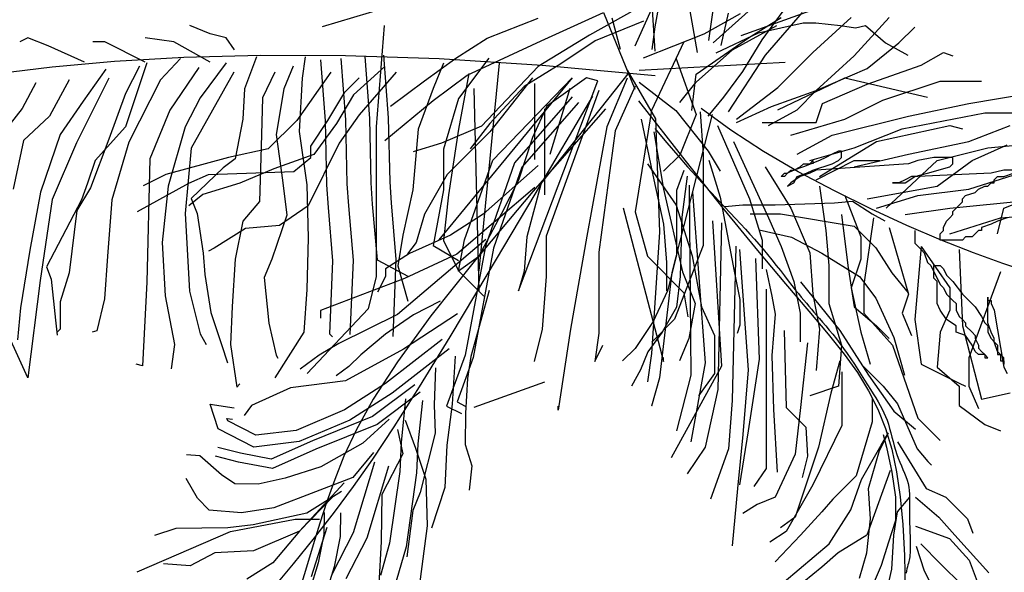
# Model space of a CAD drawing. Extents: x 19.14 to 21.15, y -12.74 to -11.
# Tile 3 of 8: x 19.6 to 20.47, y -12.35 to -11.86. Entities that reach past the tile are written whole.
import ezdxf

# ---------------------------------------------------------------- set-up
doc = ezdxf.new("R2010")
doc.units = 0
doc.header["$MEASUREMENT"] = 0
doc.layers.get('0').update_dxf_attribs({"linetype": 'CONTINUOUS'})
doc.layers.add('DIBUJO', color=5, linetype='CONTINUOUS')

# ---------------------------------------------------------------- blocks, each defined once
blk = doc.blocks.new('ARBPPAL2')
at = {"layer": 'DIBUJO'}
for p, q in [((0.16559, -0.09101), (0.24034, -0.0239)), ((0.15164, -0.09953), (0.14158, -0.04174)), ((-0.09724, -0.05179), (-0.1802, -0.07691)), ((0.11895, -0.04927), (0.11393, -0.07691)), ((0.20888, -0.08842), (0.23984, -0.04623)), ((0.11428, -0.09834), (0.11168, -0.05732)), ((0.16166, -0.08892), (0.16606, -0.05812)), ((-0.03439, -0.08696), (0.01086, -0.06937)), ((0.01337, -0.08948), (0.06868, -0.06435)), ((0.09633, -0.06184), (0.05611, -0.08445)), ((0.06868, -0.06435), (0.09633, -0.13219)), ((0.08376, -0.09701), (0.07622, -0.06937)), ((0.0967, -0.09378), (0.11103, -0.06155)), ((0.15759, -0.08304), (0.18983, -0.06513)), ((0.17266, -0.09332), (0.17926, -0.06472)), ((0.19027, -0.08452), (0.2519, -0.06252)), ((0.19699, -0.08662), (0.22565, -0.06871)), ((0.21197, -0.10204), (0.24465, -0.06435)), ((0.25391, -0.09967), (0.28768, -0.06873)), ((0.29049, -0.10248), (0.32145, -0.06873)), ((-0.2794, -0.08304), (-0.29731, -0.07588)), ((-0.12538, -0.07588), (-0.13254, -0.16538)), ((0.10387, -0.07189), (0.06113, -0.08948)), ((0.11393, -0.07691), (0.11141, -0.09701)), ((0.18266, -0.09736), (0.22206, -0.07588)), ((0.20568, -0.08232), (0.2453, -0.07352)), ((0.2453, -0.07352), (0.2563, -0.07352)), ((0.2563, -0.07352), (0.27831, -0.07572)), ((0.27831, -0.07572), (0.29152, -0.07792)), ((0.29152, -0.07792), (0.30032, -0.07572)), ((0.30032, -0.07572), (0.31793, -0.09112)), ((0.32989, -0.09123), (0.34396, -0.07717)), ((-0.44059, -0.08662), (-0.44775, -0.0902)), ((-0.42268, -0.09378), (-0.44059, -0.08662)), ((-0.31164, -0.0902), (-0.33671, -0.08662)), ((-0.26508, -0.08662), (-0.2794, -0.08304)), ((-0.25791, -0.09736), (-0.26508, -0.08662)), ((-0.06205, -0.10455), (-0.03439, -0.08696)), ((0.05611, -0.08445), (0.01086, -0.11209)), ((0.10386, -0.10452), (0.15759, -0.08304)), ((0.15043, -0.11884), (0.19699, -0.08662)), ((0.16826, -0.09992), (0.20568, -0.08232)), ((-0.39044, -0.1081), (-0.42268, -0.09378)), ((-0.37253, -0.0902), (-0.38328, -0.0902)), ((-0.33671, -0.1081), (-0.37253, -0.0902)), ((-0.2794, -0.1081), (-0.31164, -0.0902)), ((-0.05199, -0.11963), (0.01337, -0.08948)), ((0.06113, -0.08948), (0.03097, -0.10958)), ((0.13968, -0.0902), (0.11103, -0.15106)), ((0.192, -0.11654), (0.20888, -0.08842)), ((0.30175, -0.11373), (0.32989, -0.09123)), ((0.31793, -0.09112), (0.33774, -0.10212)), ((-0.30276, -0.10409), (-0.36401, -0.1077)), ((-0.23482, -0.10223), (-0.30276, -0.10409)), ((-0.23833, -0.10356), (-0.2491, -0.13182)), ((-0.15965, -0.10251), (-0.23482, -0.10223)), ((-0.19524, -0.10356), (-0.19793, -0.1224)), ((-0.07676, -0.10535), (-0.15965, -0.10251)), ((-0.14265, -0.10331), (-0.13853, -0.15814)), ((-0.12605, -0.10207), (-0.1219, -0.15732)), ((0.13252, -0.10452), (0.15043, -0.15464)), ((0.15043, -0.126), (0.18266, -0.09736)), ((0.17929, -0.15229), (0.21197, -0.10204)), ((0.22295, -0.13061), (0.25391, -0.09967)), ((0.25672, -0.13342), (0.29049, -0.10248)), ((0.34959, -0.11092), (0.36928, -0.09967)), ((0.36928, -0.09967), (0.37773, -0.10248)), ((-0.41907, -0.11263), (-0.46846, -0.11848)), ((-0.36401, -0.1077), (-0.41907, -0.11263)), ((-0.33527, -0.10894), (-0.35412, -0.16546)), ((-0.342, -0.11163), (-0.35412, -0.13586)), ((-0.30565, -0.1049), (-0.32315, -0.12375)), ((-0.28949, -0.11298), (-0.31508, -0.15066)), ((-0.26526, -0.10894), (-0.28815, -0.13989)), ((-0.20601, -0.11163), (-0.21409, -0.13182)), ((-0.18178, -0.10625), (-0.17774, -0.16008)), ((-0.16381, -0.1049), (-0.15974, -0.15919)), ((-0.1249, -0.11209), (-0.15255, -0.13722)), ((-0.0897, -0.12465), (-0.06205, -0.10455)), ((-0.07308, -0.10914), (-0.08204, -0.13153)), ((0.01438, -0.11115), (-0.07676, -0.10535)), ((-0.03275, -0.10466), (-0.05964, -0.14049)), ((-0.02379, -0.10914), (-0.04171, -0.29275)), ((0.01086, -0.11209), (-0.03942, -0.16486)), ((0.03097, -0.10958), (-0.00171, -0.12968)), ((0.11428, -0.12032), (0.01438, -0.11115)), ((0.10028, -0.11526), (0.22923, -0.1081)), ((0.30175, -0.12779), (0.34959, -0.11092)), ((-0.37163, -0.11432), (-0.39182, -0.14259)), ((-0.25852, -0.11702), (-0.29623, -0.18431)), ((-0.22217, -0.11702), (-0.23294, -0.13989)), ((-0.17266, -0.11711), (-0.20283, -0.15983)), ((-0.11484, -0.11711), (-0.14752, -0.1548)), ((-0.08216, -0.14224), (-0.05199, -0.11963)), ((-0.05067, -0.1181), (-0.05964, -0.16736)), ((0.0913, -0.11711), (0.01337, -0.21511)), ((0.08953, -0.11526), (0.11461, -0.15822)), ((0.14684, -0.15106), (0.15043, -0.11884)), ((0.17512, -0.13904), (0.192, -0.11654)), ((0.25672, -0.13342), (0.30175, -0.11373)), ((-0.43356, -0.12644), (-0.44568, -0.14932)), ((-0.40394, -0.12375), (-0.42145, -0.15604)), ((-0.36895, -0.12242), (-0.39761, -0.1797)), ((-0.32315, -0.12375), (-0.35143, -0.17892)), ((-0.19793, -0.1224), (-0.20063, -0.1695)), ((-0.16009, -0.1347), (-0.14752, -0.12214)), ((-0.11987, -0.14727), (-0.0897, -0.12465)), ((0.04102, -0.12214), (-0.07713, -0.26536)), ((0.00583, -0.12214), (-0.03188, -0.16988)), ((-0.00171, -0.12968), (-0.03188, -0.16234)), ((-0.02937, -0.19501), (0.04102, -0.12214)), ((-0.00674, -0.31059), (0.06365, -0.12465)), ((0.00757, -0.12705), (0.00757, -0.19423)), ((0.05359, -0.12214), (0.0184, -0.14727)), ((0.06365, -0.12465), (0.05359, -0.12214)), ((0.08953, -0.12242), (0.07162, -0.16538)), ((0.0967, -0.12958), (0.07879, -0.16896)), ((0.10028, -0.126), (0.13252, -0.15106)), ((0.1361, -0.1439), (0.15043, -0.126)), ((0.18637, -0.15873), (0.22295, -0.13061)), ((0.22295, -0.15029), (0.28205, -0.12217)), ((0.26235, -0.14467), (0.30175, -0.12779)), ((0.28205, -0.12217), (0.35521, -0.13904)), ((0.31582, -0.14186), (0.36647, -0.12498)), ((0.36647, -0.12498), (0.40305, -0.12498)), ((-0.35412, -0.13586), (-0.36893, -0.17623)), ((-0.2491, -0.13182), (-0.25045, -0.15874)), ((-0.21409, -0.13182), (-0.22082, -0.17219)), ((-0.17517, -0.15983), (-0.16009, -0.1347)), ((-0.15255, -0.13722), (-0.16763, -0.16234)), ((-0.08204, -0.13153), (-0.09548, -0.16736)), ((-0.04619, -0.13153), (-0.04171, -0.31066)), ((0.04093, -0.13898), (-0.01017, -0.19735)), ((0.05879, -0.13832), (0.00789, -0.22492)), ((0.06446, -0.13316), (0.0179, -0.26204)), ((0.03894, -0.13153), (0.02101, -0.18975)), ((0.16105, -0.15592), (0.17512, -0.13904)), ((0.21733, -0.14748), (0.25672, -0.13342)), ((0.23984, -0.15029), (0.25672, -0.13342)), ((0.3918, -0.14467), (0.44245, -0.13623)), ((-0.39182, -0.14259), (-0.41202, -0.17219)), ((-0.28815, -0.13989), (-0.30161, -0.16546)), ((-0.23294, -0.13989), (-0.23429, -0.18296)), ((-0.1249, -0.17742), (-0.08216, -0.14224)), ((-0.05964, -0.14049), (-0.07308, -0.18527)), ((0.04655, -0.1439), (-0.0036, -0.20118)), ((0.0184, -0.14727), (0.00583, -0.17491)), ((0.09962, -0.1423), (0.14043, -0.19505)), ((0.18637, -0.16155), (0.21733, -0.14748)), ((0.25672, -0.16155), (0.26235, -0.14467)), ((0.28205, -0.15873), (0.31582, -0.14186)), ((0.33833, -0.15592), (0.3918, -0.14467)), ((-0.44568, -0.14932), (-0.46723, -0.17623)), ((-0.42145, -0.15604), (-0.44434, -0.17758)), ((-0.31508, -0.15066), (-0.33258, -0.19373)), ((-0.14752, -0.1548), (-0.16512, -0.17993)), ((0.0703, -0.14962), (0.00609, -0.22253)), ((0.01653, -0.14944), (0.01653, -0.22557)), ((0.11103, -0.15106), (0.0967, -0.24056)), ((0.16475, -0.15464), (0.12894, -0.29426)), ((0.13252, -0.15106), (0.16117, -0.18686)), ((0.15043, -0.15464), (0.1361, -0.19044)), ((0.15415, -0.15229), (0.15666, -0.18998)), ((0.18128, -0.16843), (0.15513, -0.14916)), ((0.21451, -0.16436), (0.23984, -0.15029)), ((0.27079, -0.1728), (0.33833, -0.15592)), ((0.3327, -0.16717), (0.40587, -0.15311)), ((0.40587, -0.15311), (0.43963, -0.15311)), ((-0.44059, -0.38734), (-0.54446, -0.1618)), ((-0.35412, -0.16546), (-0.38105, -0.19507)), ((-0.30161, -0.16546), (-0.31642, -0.21795)), ((-0.25045, -0.15874), (-0.25718, -0.19373)), ((-0.20283, -0.15983), (-0.22797, -0.18496)), ((-0.19026, -0.18244), (-0.17517, -0.15983)), ((-0.16763, -0.16234), (-0.18774, -0.18998)), ((-0.17774, -0.16008), (-0.17639, -0.2166)), ((-0.15974, -0.15919), (-0.15839, -0.21579)), ((-0.13853, -0.15814), (-0.13718, -0.21483)), ((-0.13254, -0.16538), (-0.13254, -0.29784)), ((-0.1219, -0.15732), (-0.12055, -0.21408)), ((-0.03942, -0.16486), (-0.07462, -0.17993)), ((-0.03188, -0.16234), (-0.04948, -0.18496)), ((0.07162, -0.16538), (0.05371, -0.26204)), ((0.10195, -0.15873), (0.11321, -0.21217)), ((0.11461, -0.15822), (0.11819, -0.25846)), ((0.16949, -0.16436), (0.19763, -0.22905)), ((0.20888, -0.16155), (0.25672, -0.16155)), ((0.23421, -0.1728), (0.28205, -0.15873)), ((0.31019, -0.17842), (0.37491, -0.16436)), ((0.37491, -0.16436), (0.38617, -0.16717)), ((0.3918, -0.17842), (0.42838, -0.16436)), ((-0.41202, -0.17219), (-0.42953, -0.22333)), ((-0.22082, -0.17219), (-0.21544, -0.21257)), ((-0.20063, -0.1695), (-0.19389, -0.2166)), ((-0.09548, -0.16736), (-0.09996, -0.22109)), ((-0.03188, -0.16988), (-0.06959, -0.20757)), ((-0.05964, -0.16736), (-0.0686, -0.22557)), ((0.07879, -0.16896), (0.06446, -0.27636)), ((0.11321, -0.16998), (0.12165, -0.22061)), ((0.11413, -0.16689), (0.12476, -0.17953)), ((0.21015, -0.18715), (0.18128, -0.16843)), ((0.23984, -0.18967), (0.27079, -0.1728)), ((0.29049, -0.18405), (0.3327, -0.16717)), ((-0.44434, -0.17758), (-0.45376, -0.22064)), ((-0.39761, -0.1797), (-0.4191, -0.22982)), ((-0.36893, -0.17623), (-0.38509, -0.2193)), ((-0.35143, -0.17892), (-0.36624, -0.23006)), ((-0.16512, -0.17993), (-0.19277, -0.23521)), ((-0.19026, -0.19249), (-0.19026, -0.18244)), ((-0.07462, -0.17993), (-0.09976, -0.18747)), ((0.00583, -0.17491), (-0.00674, -0.2126)), ((0.12476, -0.17953), (0.13437, -0.19074)), ((0.18356, -0.17842), (0.21451, -0.24592)), ((0.25954, -0.20936), (0.31019, -0.17842)), ((0.33833, -0.18967), (0.3918, -0.17842)), ((0.39461, -0.1953), (0.42556, -0.18123)), ((0.40868, -0.18405), (0.43682, -0.18123)), ((-0.29623, -0.18431), (-0.30161, -0.24217)), ((-0.22797, -0.18496), (-0.26316, -0.19249)), ((-0.23429, -0.18296), (-0.23563, -0.23141)), ((-0.18774, -0.18998), (-0.22294, -0.20255)), ((-0.07308, -0.18527), (-0.07308, -0.22109)), ((0.1361, -0.19044), (0.12177, -0.20476)), ((0.13437, -0.19074), (0.14304, -0.20066)), ((0.15666, -0.18998), (0.15666, -0.27039)), ((0.16117, -0.18686), (0.17192, -0.20476)), ((0.24095, -0.20513), (0.21015, -0.18715)), ((0.25109, -0.1953), (0.29049, -0.18405)), ((0.27079, -0.18967), (0.26516, -0.19248)), ((0.27642, -0.18686), (0.27079, -0.18967)), ((0.27923, -0.18686), (0.27642, -0.18686)), ((0.27923, -0.19248), (0.27923, -0.18686)), ((0.29049, -0.20092), (0.33833, -0.18967)), ((0.36366, -0.1953), (0.40868, -0.18405)), ((-0.38105, -0.19507), (-0.38778, -0.21526)), ((-0.33258, -0.19373), (-0.33527, -0.30273)), ((-0.26316, -0.19249), (-0.31847, -0.20757)), ((-0.25718, -0.19373), (-0.26795, -0.2018)), ((-0.20534, -0.20506), (-0.19026, -0.19249)), ((-0.05451, -0.26536), (-0.02937, -0.19501)), ((0.01081, -0.19963), (-0.03782, -0.2428)), ((-0.01017, -0.19735), (-0.03591, -0.27086)), ((0.10758, -0.19811), (0.1329, -0.23467)), ((0.14043, -0.19505), (0.17531, -0.23878)), ((0.16169, -0.19501), (0.17175, -0.22767)), ((0.24265, -0.20092), (0.24547, -0.19811)), ((0.25954, -0.1953), (0.24547, -0.20092)), ((0.24547, -0.19811), (0.25109, -0.19811)), ((0.25109, -0.19811), (0.25391, -0.1953)), ((0.25391, -0.1953), (0.25391, -0.19811)), ((0.25391, -0.20373), (0.27079, -0.19811)), ((0.25672, -0.21217), (0.29049, -0.1953)), ((0.33833, -0.19811), (0.25672, -0.20373)), ((0.26516, -0.19248), (0.25954, -0.1953)), ((0.27079, -0.19811), (0.27642, -0.1953)), ((0.27642, -0.1953), (0.27923, -0.19248)), ((0.29049, -0.1953), (0.313, -0.1953)), ((0.31863, -0.23749), (0.36366, -0.1953)), ((0.34677, -0.1953), (0.33833, -0.19811)), ((0.36084, -0.19248), (0.34677, -0.1953)), ((0.37773, -0.19248), (0.36084, -0.19248)), ((0.36366, -0.2178), (0.39461, -0.1953)), ((0.37491, -0.20092), (0.37773, -0.19811)), ((0.37773, -0.19811), (0.37773, -0.19248)), ((-0.31847, -0.20757), (-0.33858, -0.21762)), ((-0.29836, -0.21511), (-0.28076, -0.20757)), ((-0.26795, -0.2018), (-0.29623, -0.22872)), ((-0.28076, -0.20757), (-0.20534, -0.20506)), ((-0.22294, -0.20255), (-0.25311, -0.21511)), ((-0.06959, -0.20757), (-0.0897, -0.24275)), ((-0.0036, -0.20118), (-0.02867, -0.27278)), ((0.13952, -0.20419), (0.13317, -0.22166)), ((0.1427, -0.20896), (0.13794, -0.24548)), ((0.14304, -0.20066), (0.15088, -0.20944)), ((0.2117, -0.20092), (0.23421, -0.23749)), ((0.22577, -0.20936), (0.22858, -0.20655)), ((0.2314, -0.20655), (0.22858, -0.20936)), ((0.22858, -0.20655), (0.2314, -0.20655)), ((0.2314, -0.20655), (0.23421, -0.20373)), ((0.23702, -0.20373), (0.2314, -0.20655)), ((0.23421, -0.20373), (0.23702, -0.20373)), ((0.24547, -0.20092), (0.23702, -0.20373)), ((0.23702, -0.20373), (0.24265, -0.20092)), ((0.23984, -0.20936), (0.24828, -0.20655)), ((0.27287, -0.22216), (0.24095, -0.20513)), ((0.25109, -0.20655), (0.24265, -0.20936)), ((0.24828, -0.20655), (0.25391, -0.20373)), ((0.25672, -0.20373), (0.25109, -0.20655)), ((0.34396, -0.20936), (0.35521, -0.20655)), ((0.41149, -0.20655), (0.34677, -0.20936)), ((0.35521, -0.20655), (0.37491, -0.20092)), ((0.3918, -0.22061), (0.44526, -0.20373)), ((0.42275, -0.20373), (0.41149, -0.20655)), ((0.44245, -0.20373), (0.42275, -0.20373)), ((0.42275, -0.20936), (0.43119, -0.20655)), ((-0.38778, -0.21526), (-0.39317, -0.23006)), ((-0.34361, -0.24023), (-0.29836, -0.21511)), ((-0.25311, -0.21511), (-0.28579, -0.22516)), ((-0.21544, -0.21257), (-0.2114, -0.24352)), ((-0.19389, -0.2166), (-0.19255, -0.26371)), ((-0.17639, -0.2166), (-0.17504, -0.23679)), ((-0.15839, -0.21579), (-0.15708, -0.23542)), ((-0.13718, -0.21483), (-0.13592, -0.23381)), ((-0.12055, -0.21408), (-0.11932, -0.23254)), ((-0.00674, -0.2126), (-0.02182, -0.24275)), ((0.01337, -0.21511), (0.0008, -0.26285)), ((0.11321, -0.21217), (0.12165, -0.25155)), ((0.14429, -0.2169), (0.14588, -0.38521)), ((0.15088, -0.20944), (0.15797, -0.21724)), ((0.15797, -0.21724), (0.16442, -0.22421)), ((0.22858, -0.20936), (0.22577, -0.20936)), ((0.23421, -0.21498), (0.2314, -0.2178)), ((0.2314, -0.2178), (0.23702, -0.21498)), ((0.24265, -0.20936), (0.23421, -0.21498)), ((0.23702, -0.21498), (0.23984, -0.20936)), ((0.32989, -0.21498), (0.32426, -0.21498)), ((0.32426, -0.21498), (0.33552, -0.21498)), ((0.33552, -0.21217), (0.32989, -0.21498)), ((0.34114, -0.20936), (0.33552, -0.21217)), ((0.33552, -0.21498), (0.34396, -0.20936)), ((0.34677, -0.20936), (0.34114, -0.20936)), ((0.40868, -0.2178), (0.41149, -0.21498)), ((0.41149, -0.21498), (0.41431, -0.21498)), ((0.41431, -0.21217), (0.41712, -0.20936)), ((0.41431, -0.21498), (0.41431, -0.21217)), ((0.41712, -0.20936), (0.42275, -0.20936)), ((-0.42953, -0.22333), (-0.43895, -0.27447)), ((-0.38509, -0.2193), (-0.39721, -0.23948)), ((-0.31642, -0.21795), (-0.32181, -0.26774)), ((-0.28579, -0.22516), (-0.29836, -0.23521)), ((-0.09996, -0.22109), (-0.10892, -0.2614)), ((-0.07308, -0.22109), (-0.08204, -0.27036)), ((-0.0686, -0.22557), (-0.07308, -0.26588)), ((0.00776, -0.21907), (-0.06128, -0.27796)), ((0.00609, -0.22253), (-0.04477, -0.28301)), ((0.00789, -0.22492), (-0.0336, -0.29502)), ((0.12165, -0.22061), (0.13853, -0.29374)), ((0.13317, -0.22166), (0.13317, -0.25024)), ((0.14747, -0.22325), (0.15859, -0.3741)), ((0.16442, -0.22421), (0.1703, -0.23049)), ((0.25954, -0.2178), (0.26516, -0.25717)), ((0.30513, -0.23805), (0.27287, -0.22216)), ((0.28205, -0.22624), (0.29612, -0.2628)), ((0.30175, -0.22905), (0.36366, -0.2178)), ((0.31019, -0.23749), (0.34677, -0.22624)), ((0.34677, -0.22624), (0.3918, -0.22061)), ((0.38617, -0.22905), (0.38898, -0.22624)), ((0.38898, -0.22624), (0.39742, -0.22342)), ((0.39742, -0.22342), (0.40024, -0.22061)), ((0.40024, -0.22061), (0.40587, -0.2178)), ((0.40587, -0.2178), (0.40868, -0.2178)), ((0.42275, -0.23749), (0.46496, -0.22061)), ((-0.4191, -0.22982), (-0.42984, -0.30142)), ((-0.39317, -0.23006), (-0.42414, -0.28928)), ((-0.36624, -0.23006), (-0.37028, -0.27986)), ((-0.29623, -0.22872), (-0.29084, -0.24217)), ((-0.23563, -0.23141), (-0.25045, -0.2489)), ((-0.13592, -0.23381), (-0.1317, -0.28303)), ((-0.11932, -0.23254), (-0.11502, -0.28266)), ((0.1329, -0.23467), (0.14697, -0.27968)), ((0.1703, -0.23049), (0.17572, -0.23623)), ((0.17175, -0.22767), (0.18432, -0.293)), ((0.17606, -0.23595), (0.19195, -0.23436)), ((0.19195, -0.23436), (0.22055, -0.23436)), ((0.19763, -0.22905), (0.20888, -0.26561)), ((0.22055, -0.23436), (0.27297, -0.23278)), ((0.27297, -0.23278), (0.28886, -0.23119)), ((0.28886, -0.23119), (0.30633, -0.2423)), ((0.37491, -0.23749), (0.45933, -0.22905)), ((0.37773, -0.2403), (0.38335, -0.23467)), ((0.38335, -0.23467), (0.38617, -0.23186)), ((0.38617, -0.23186), (0.38617, -0.22905)), ((-0.39721, -0.23948), (-0.40394, -0.29466)), ((-0.30161, -0.24217), (-0.29757, -0.31081)), ((-0.29084, -0.24217), (-0.28545, -0.27716)), ((-0.2114, -0.24352), (-0.22486, -0.28255)), ((-0.19277, -0.23521), (-0.21791, -0.2528)), ((-0.17504, -0.23679), (-0.171, -0.28389)), ((-0.15708, -0.23542), (-0.15296, -0.2835)), ((-0.0897, -0.24275), (-0.09724, -0.26787)), ((-0.03782, -0.2428), (-0.06662, -0.26119)), ((-0.02182, -0.24275), (-0.04194, -0.28044)), ((0.08595, -0.23698), (0.12177, -0.37302)), ((0.0967, -0.24056), (0.10744, -0.27994)), ((0.17531, -0.23878), (0.20485, -0.27475)), ((0.17572, -0.23623), (0.18075, -0.24157)), ((0.18075, -0.24157), (0.18547, -0.24659)), ((0.1983, -0.2423), (0.22531, -0.2423)), ((0.22531, -0.2423), (0.29045, -0.25342)), ((0.23421, -0.23749), (0.25109, -0.27686)), ((0.27923, -0.24311), (0.28486, -0.28811)), ((0.33692, -0.25262), (0.30513, -0.23805)), ((0.30633, -0.2423), (0.31746, -0.24865)), ((0.33552, -0.24311), (0.37491, -0.23749)), ((0.37491, -0.24592), (0.37773, -0.24311)), ((0.37773, -0.24311), (0.37773, -0.2403)), ((0.41712, -0.25999), (0.42275, -0.23749)), ((0.41994, -0.24592), (0.52406, -0.23749)), ((-0.25045, -0.2489), (-0.25718, -0.28255)), ((0.12165, -0.25155), (0.12446, -0.2853)), ((0.13317, -0.25024), (0.13317, -0.27882)), ((0.13794, -0.24548), (0.13635, -0.29788)), ((0.16494, -0.24865), (0.17289, -0.37727)), ((0.17289, -0.25024), (0.16971, -0.39791)), ((0.18547, -0.24659), (0.18991, -0.25136)), ((0.18991, -0.25136), (0.19413, -0.25594)), ((0.21451, -0.24592), (0.22577, -0.27124)), ((0.30738, -0.24592), (0.29893, -0.30499)), ((0.36928, -0.25436), (0.3721, -0.24874)), ((0.3721, -0.24874), (0.37491, -0.24592)), ((0.37491, -0.25999), (0.41994, -0.24592)), ((0.41149, -0.25155), (0.40305, -0.25436)), ((0.41712, -0.24874), (0.41149, -0.25155)), ((0.42556, -0.24592), (0.41712, -0.24874)), ((-0.24808, -0.25531), (-0.27573, -0.2729)), ((-0.21791, -0.2528), (-0.24808, -0.25531)), ((-0.06662, -0.26119), (-0.10304, -0.27739)), ((0.11819, -0.25846), (0.11103, -0.36586)), ((0.19413, -0.25594), (0.19819, -0.26041)), ((0.19819, -0.26041), (0.20212, -0.26483)), ((0.20625, -0.25659), (0.23484, -0.26294)), ((0.26516, -0.25717), (0.26798, -0.28811)), ((0.29045, -0.25342), (0.30951, -0.27247)), ((0.32145, -0.25436), (0.33833, -0.31343)), ((0.36745, -0.26567), (0.33692, -0.25262)), ((0.34396, -0.25717), (0.34396, -0.26842)), ((0.36647, -0.25999), (0.36928, -0.25717)), ((0.36647, -0.26561), (0.36647, -0.25999)), ((0.36928, -0.25717), (0.36928, -0.25436)), ((0.39742, -0.25999), (0.39461, -0.2628)), ((0.40024, -0.25717), (0.39742, -0.25999)), ((0.40305, -0.25717), (0.40024, -0.25717)), ((0.40305, -0.25436), (0.40305, -0.25717)), ((-0.32181, -0.26774), (-0.31912, -0.31485)), ((-0.19255, -0.26371), (-0.19389, -0.30946)), ((-0.03535, -0.26509), (-0.11354, -0.33151)), ((-0.10892, -0.2614), (-0.1134, -0.28827)), ((-0.09724, -0.26787), (-0.10478, -0.27792)), ((-0.07308, -0.26588), (-0.05964, -0.29275)), ((-0.05953, -0.293), (-0.05451, -0.26536)), ((0.0008, -0.26285), (-0.00171, -0.293)), ((0.0179, -0.26204), (0.0179, -0.29784)), ((0.05371, -0.26204), (0.03939, -0.34438)), ((0.20212, -0.26483), (0.20598, -0.26927)), ((0.20598, -0.26927), (0.20982, -0.27379)), ((0.20888, -0.26561), (0.20888, -0.29093)), ((0.23484, -0.26294), (0.26185, -0.27724)), ((0.29612, -0.2628), (0.29612, -0.28249)), ((0.34396, -0.26842), (0.34959, -0.27405)), ((0.38617, -0.26561), (0.36647, -0.26561)), ((0.39592, -0.27699), (0.36745, -0.26567)), ((0.38898, -0.2628), (0.38617, -0.26561)), ((0.39461, -0.2628), (0.38898, -0.2628)), ((-0.43895, -0.27447), (-0.44703, -0.32561)), ((-0.28545, -0.27716), (-0.28411, -0.29601)), ((-0.27573, -0.2729), (-0.28076, -0.27541)), ((-0.10304, -0.27739), (-0.12411, -0.29101)), ((-0.06128, -0.27796), (-0.10752, -0.29959)), ((-0.08204, -0.27036), (-0.05964, -0.28379)), ((-0.03591, -0.27086), (-0.05381, -0.36747)), ((-0.02867, -0.27278), (-0.04658, -0.36944)), ((0.06446, -0.27636), (0.06446, -0.34796)), ((0.15666, -0.27039), (0.13152, -0.33572)), ((0.1856, -0.27088), (0.18242, -0.40744)), ((0.18877, -0.27406), (0.19672, -0.38045)), ((0.20485, -0.27475), (0.22965, -0.30424)), ((0.20982, -0.27379), (0.21368, -0.27845)), ((0.21368, -0.27845), (0.21753, -0.2832)), ((0.22577, -0.27124), (0.23702, -0.30218)), ((0.25109, -0.27686), (0.25391, -0.31343)), ((0.26185, -0.27724), (0.29521, -0.29788)), ((0.30951, -0.27247), (0.32381, -0.2947)), ((0.34959, -0.27124), (0.34396, -0.33593)), ((0.34959, -0.27124), (0.37491, -0.3078)), ((0.34959, -0.27405), (0.3524, -0.27686)), ((0.3524, -0.27686), (0.35521, -0.2853)), ((0.38335, -0.27405), (0.38617, -0.34155)), ((0.42174, -0.28645), (0.39592, -0.27699)), ((-0.37028, -0.27986), (-0.37297, -0.31754)), ((-0.25718, -0.28255), (-0.25987, -0.32427)), ((-0.22486, -0.28255), (-0.23159, -0.2987)), ((-0.171, -0.28389), (-0.1737, -0.34849)), ((-0.15296, -0.2835), (-0.1557, -0.34924)), ((-0.1317, -0.28303), (-0.10389, -0.29784)), ((-0.11502, -0.28266), (-0.11786, -0.35082)), ((-0.04477, -0.28301), (-0.08406, -0.33272)), ((-0.04194, -0.28044), (-0.05953, -0.293)), ((0.10744, -0.27994), (0.13968, -0.31216)), ((0.12446, -0.2853), (0.12446, -0.31061)), ((0.13317, -0.27882), (0.12523, -0.31058)), ((0.14697, -0.27968), (0.15542, -0.32468)), ((0.20307, -0.282), (0.20625, -0.37092)), ((0.21753, -0.2832), (0.22133, -0.28795)), ((0.29612, -0.28249), (0.28768, -0.3078)), ((0.35521, -0.2853), (0.35803, -0.28811)), ((0.44517, -0.29404), (0.42174, -0.28645)), ((-0.42414, -0.28928), (-0.4201, -0.30004)), ((-0.40394, -0.29466), (-0.41202, -0.32023)), ((-0.28411, -0.29601), (-0.27872, -0.32965)), ((-0.12411, -0.29101), (-0.12421, -0.29797)), ((-0.1134, -0.28827), (-0.10444, -0.31962)), ((-0.0336, -0.29502), (-0.0672, -0.35106)), ((-0.05964, -0.29275), (-0.03723, -0.31514)), ((-0.00171, -0.293), (-0.00674, -0.31059)), ((0.12894, -0.29426), (0.11819, -0.38734)), ((0.13853, -0.29374), (0.14979, -0.32186)), ((0.18432, -0.293), (0.18934, -0.31813)), ((0.2126, -0.29153), (0.21737, -0.31534)), ((0.22133, -0.28795), (0.22505, -0.29266)), ((0.22505, -0.29266), (0.22865, -0.29724)), ((0.26798, -0.28811), (0.26798, -0.32186)), ((0.28486, -0.28811), (0.29049, -0.32468)), ((0.32381, -0.2947), (0.33811, -0.31217)), ((0.35803, -0.28811), (0.36084, -0.29374)), ((0.36084, -0.29936), (0.36084, -0.28811)), ((0.36084, -0.28811), (0.36647, -0.28811)), ((0.36084, -0.29374), (0.36366, -0.29936)), ((0.36647, -0.28811), (0.36928, -0.29093)), ((0.36928, -0.29093), (0.3721, -0.29655)), ((0.41994, -0.29374), (0.3918, -0.36968)), ((-0.42984, -0.30142), (-0.44059, -0.38734)), ((-0.4201, -0.30004), (-0.41606, -0.33638)), ((-0.33527, -0.30273), (-0.33931, -0.37675)), ((-0.23159, -0.2987), (-0.22756, -0.33907)), ((-0.10752, -0.29959), (-0.1817, -0.3278)), ((-0.13254, -0.29784), (-0.13971, -0.32648)), ((-0.12421, -0.29797), (-0.13136, -0.31179)), ((0.0179, -0.29784), (0.01431, -0.34438)), ((0.13635, -0.29788), (0.13317, -0.32487)), ((0.22865, -0.29724), (0.23208, -0.30163)), ((0.22965, -0.30424), (0.25029, -0.32852)), ((0.23208, -0.30163), (0.23531, -0.30575)), ((0.23702, -0.30218), (0.24265, -0.3303)), ((0.24279, -0.30264), (0.27774, -0.34551)), ((0.29521, -0.29788), (0.30951, -0.31693)), ((0.36366, -0.30218), (0.36084, -0.29936)), ((0.36366, -0.29936), (0.36647, -0.30499)), ((0.36366, -0.32186), (0.36366, -0.30218)), ((0.3721, -0.29655), (0.37773, -0.30218)), ((0.37773, -0.30218), (0.38617, -0.31343)), ((-0.29757, -0.31081), (-0.28815, -0.34849)), ((-0.19389, -0.30946), (-0.19659, -0.34714)), ((-0.0325, -0.31036), (-0.04863, -0.36858)), ((0.12523, -0.31058), (0.11252, -0.33757)), ((0.13968, -0.31216), (0.14326, -0.33364)), ((0.2126, -0.30899), (0.2126, -0.46778)), ((0.23531, -0.30575), (0.2383, -0.30954)), ((0.2383, -0.30954), (0.24102, -0.31295)), ((0.24102, -0.31295), (0.24353, -0.31603)), ((0.25391, -0.31343), (0.25954, -0.34437)), ((0.28768, -0.3078), (0.29612, -0.34718)), ((0.29893, -0.30499), (0.29893, -0.3303)), ((0.33833, -0.31343), (0.3327, -0.3303)), ((0.36647, -0.30499), (0.36928, -0.3078)), ((0.36928, -0.3078), (0.3721, -0.31343)), ((0.3721, -0.31343), (0.37773, -0.31905)), ((0.37491, -0.3078), (0.37491, -0.32749)), ((0.38617, -0.31343), (0.3918, -0.31905)), ((-0.41202, -0.32023), (-0.41202, -0.34445)), ((-0.37297, -0.31754), (-0.37971, -0.3458)), ((-0.31912, -0.31485), (-0.31104, -0.35791)), ((-0.07578, -0.31951), (-0.09962, -0.3317)), ((0.14979, -0.32186), (0.14416, -0.3528)), ((0.18934, -0.31813), (0.18934, -0.34074)), ((0.21737, -0.31534), (0.22055, -0.33122)), ((0.24353, -0.31603), (0.24587, -0.31887)), ((0.24587, -0.31887), (0.24811, -0.32154)), ((0.24811, -0.32154), (0.2503, -0.32411)), ((0.26798, -0.32186), (0.27923, -0.35843)), ((0.30951, -0.31693), (0.3254, -0.35187)), ((0.36647, -0.32749), (0.36366, -0.32186)), ((0.37773, -0.31905), (0.38054, -0.32186)), ((0.38054, -0.32186), (0.38054, -0.32749)), ((0.3918, -0.31905), (0.39742, -0.32468)), ((0.40868, -0.31624), (0.40868, -0.31905)), ((0.40868, -0.33874), (0.40868, -0.31624)), ((0.40868, -0.31905), (0.41149, -0.31905)), ((0.41149, -0.31905), (0.41149, -0.32186)), ((0.41149, -0.32186), (0.41431, -0.32749)), ((-0.44703, -0.32561), (-0.44972, -0.35387)), ((-0.27872, -0.32965), (-0.2693, -0.35791)), ((-0.25987, -0.32427), (-0.26122, -0.35791)), ((-0.13971, -0.32648), (-0.19344, -0.38376)), ((-0.1817, -0.3278), (-0.1818, -0.33475)), ((-0.06063, -0.33085), (-0.1084, -0.3622)), ((0.13317, -0.32487), (0.12046, -0.3471)), ((0.15542, -0.32468), (0.16667, -0.34999)), ((0.24265, -0.3303), (0.24265, -0.35562)), ((0.25029, -0.32852), (0.26738, -0.34886)), ((0.2503, -0.32411), (0.2525, -0.32667)), ((0.2525, -0.32667), (0.25477, -0.32928)), ((0.25477, -0.32928), (0.25717, -0.33204)), ((0.29049, -0.32468), (0.31019, -0.34155)), ((0.29893, -0.3303), (0.32426, -0.35843)), ((0.3327, -0.3303), (0.34114, -0.34999)), ((0.3721, -0.33593), (0.36647, -0.32749)), ((0.37491, -0.32749), (0.36647, -0.34718)), ((0.38054, -0.32749), (0.38335, -0.33311)), ((0.39742, -0.32468), (0.40305, -0.33311)), ((0.41431, -0.32749), (0.42275, -0.37812)), ((-0.41606, -0.33638), (-0.41471, -0.34984)), ((-0.22756, -0.33907), (-0.22082, -0.36733)), ((-0.11354, -0.33151), (-0.16541, -0.35724)), ((-0.09962, -0.3317), (-0.12422, -0.34876)), ((-0.08406, -0.33272), (-0.11356, -0.3733)), ((0.11252, -0.33757), (0.09663, -0.36139)), ((0.13152, -0.33572), (0.11141, -0.35582)), ((0.22055, -0.33122), (0.21737, -0.36774)), ((0.25717, -0.33204), (0.25975, -0.33501)), ((0.25975, -0.33501), (0.26248, -0.33818)), ((0.26248, -0.33818), (0.26536, -0.34157)), ((0.34396, -0.33593), (0.34959, -0.3753)), ((0.38054, -0.34155), (0.3721, -0.33593)), ((0.38335, -0.33311), (0.38617, -0.33593)), ((0.38617, -0.33593), (0.38898, -0.33874)), ((0.38898, -0.33874), (0.38898, -0.34155)), ((0.40305, -0.33311), (0.40587, -0.33874)), ((0.40587, -0.33874), (0.40868, -0.34155)), ((0.41149, -0.34718), (0.40868, -0.33874)), ((-0.41202, -0.34445), (-0.41471, -0.34714)), ((-0.37971, -0.3458), (-0.38375, -0.34714)), ((-0.19659, -0.34714), (-0.22209, -0.38734)), ((0.01431, -0.34438), (0.00715, -0.37302)), ((0.03939, -0.34438), (0.02864, -0.41599)), ((0.06446, -0.34796), (0.06088, -0.37302)), ((0.12046, -0.3471), (0.10775, -0.36457)), ((0.18934, -0.34074), (0.18683, -0.34828)), ((0.22849, -0.34551), (0.23008, -0.41379)), ((0.25954, -0.34437), (0.25672, -0.38093)), ((0.26536, -0.34157), (0.26835, -0.34516)), ((0.26835, -0.34516), (0.27143, -0.34895)), ((0.27774, -0.34551), (0.30316, -0.38521)), ((0.29612, -0.34718), (0.30456, -0.3753)), ((0.31019, -0.34155), (0.32145, -0.3528)), ((0.36647, -0.34718), (0.36366, -0.37812)), ((0.38054, -0.34718), (0.38054, -0.34155)), ((0.38898, -0.34999), (0.38054, -0.34718)), ((0.38617, -0.34155), (0.40305, -0.40624)), ((0.38898, -0.34155), (0.39461, -0.34718)), ((0.39461, -0.34718), (0.39742, -0.34999)), ((0.40868, -0.34155), (0.40868, -0.34718)), ((0.40868, -0.34718), (0.41149, -0.3528)), ((0.41431, -0.3528), (0.41149, -0.34718)), ((-0.28815, -0.34849), (-0.28276, -0.35791)), ((-0.1737, -0.34849), (-0.171, -0.35118)), ((-0.12422, -0.34876), (-0.14606, -0.36725)), ((-0.07417, -0.35362), (-0.12414, -0.3926)), ((-0.0672, -0.35106), (-0.09442, -0.39549)), ((0.14416, -0.3528), (0.13572, -0.37249)), ((0.16667, -0.34999), (0.16667, -0.38374)), ((0.24914, -0.35663), (0.24279, -0.41379)), ((0.26738, -0.34886), (0.2815, -0.36655)), ((0.27143, -0.34895), (0.27459, -0.35294)), ((0.27459, -0.35294), (0.27779, -0.35712)), ((0.3254, -0.35187), (0.33493, -0.38521)), ((0.39461, -0.35843), (0.38898, -0.34999)), ((0.39742, -0.34999), (0.39742, -0.3528)), ((0.39742, -0.3528), (0.40024, -0.35843)), ((0.41149, -0.3528), (0.41431, -0.35562)), ((0.41431, -0.35562), (0.41431, -0.3528)), ((0.41431, -0.35562), (0.41712, -0.35843)), ((0.41712, -0.36405), (0.41431, -0.35562)), ((-0.31104, -0.35791), (-0.31373, -0.37944)), ((-0.2693, -0.35791), (-0.26391, -0.37406)), ((-0.26122, -0.35791), (-0.25583, -0.39559)), ((-0.16541, -0.35724), (-0.18295, -0.36744)), ((-0.1084, -0.3622), (-0.1596, -0.39002)), ((-0.06789, -0.36168), (-0.11824, -0.40096)), ((0.06088, -0.37302), (0.06804, -0.3587)), ((0.09663, -0.36139), (0.08551, -0.37251)), ((0.10775, -0.36457), (0.1014, -0.38045)), ((0.27923, -0.35843), (0.27642, -0.39499)), ((0.27779, -0.35712), (0.28101, -0.3615)), ((0.28101, -0.3615), (0.28424, -0.36605)), ((0.32426, -0.35843), (0.34677, -0.42312)), ((0.39742, -0.36405), (0.39461, -0.35843)), ((0.40024, -0.36687), (0.39742, -0.36405)), ((0.40024, -0.35843), (0.40024, -0.36124)), ((0.40024, -0.36124), (0.40305, -0.36405)), ((0.40305, -0.36405), (0.40587, -0.36687)), ((0.41712, -0.35843), (0.41712, -0.36687)), ((0.41994, -0.36687), (0.41712, -0.36405)), ((-0.22082, -0.36733), (-0.21948, -0.37002)), ((-0.18295, -0.36744), (-0.19983, -0.37973)), ((-0.14606, -0.36725), (-0.15664, -0.37754)), ((-0.11356, -0.3733), (-0.13505, -0.40642)), ((-0.05381, -0.36747), (-0.0702, -0.41253)), ((-0.06255, -0.36839), (-0.06523, -0.4108)), ((-0.04658, -0.36944), (-0.06091, -0.40882)), ((-0.04863, -0.36858), (-0.05168, -0.38802)), ((0.11103, -0.36586), (0.10744, -0.39092)), ((0.12177, -0.37302), (0.12177, -0.36944)), ((0.15859, -0.3741), (0.14588, -0.44396)), ((0.20625, -0.37092), (0.19672, -0.43443)), ((0.21737, -0.36774), (0.21896, -0.41538)), ((0.27774, -0.37251), (0.26979, -0.40109)), ((0.2815, -0.36655), (0.29325, -0.38284)), ((0.28424, -0.36605), (0.28744, -0.37072)), ((0.28744, -0.37072), (0.2906, -0.37546)), ((0.3918, -0.36968), (0.3918, -0.39499)), ((0.40587, -0.36687), (0.40024, -0.36687)), ((0.40587, -0.36687), (0.40587, -0.36968)), ((0.40868, -0.36968), (0.40587, -0.36687)), ((0.40587, -0.36968), (0.40868, -0.36968)), ((0.41712, -0.36687), (0.41994, -0.36687)), ((0.41994, -0.36687), (0.41994, -0.37249)), ((0.42275, -0.36968), (0.41994, -0.36687)), ((0.41994, -0.37249), (0.42275, -0.37249)), ((0.42275, -0.3753), (0.42275, -0.36968)), ((0.42275, -0.37249), (0.42275, -0.3753)), ((-0.33931, -0.37675), (-0.3447, -0.37541)), ((-0.15664, -0.37754), (-0.16789, -0.38574)), ((-0.08009, -0.37859), (-0.08124, -0.41127)), ((0.1014, -0.38045), (0.09345, -0.39474)), ((0.17289, -0.37727), (0.1284, -0.45825)), ((0.19672, -0.38045), (0.19195, -0.43761)), ((0.27933, -0.38203), (0.27933, -0.42967)), ((0.2906, -0.37546), (0.29368, -0.3802)), ((0.29325, -0.38284), (0.30315, -0.39888)), ((0.29368, -0.3802), (0.29667, -0.38487)), ((0.29839, -0.37727), (0.31587, -0.39474)), ((0.34959, -0.3753), (0.38335, -0.39218)), ((0.36366, -0.37812), (0.38335, -0.39499)), ((0.42275, -0.37812), (0.42556, -0.38374)), ((-0.1596, -0.39002), (-0.20841, -0.39631)), ((-0.05168, -0.38802), (-0.05351, -0.41861)), ((0.01653, -0.39127), (-0.04619, -0.41366)), ((0.11819, -0.38734), (0.11103, -0.4124)), ((0.14588, -0.38521), (0.13317, -0.43443)), ((0.16667, -0.38374), (0.1526, -0.40343)), ((0.29667, -0.38487), (0.29955, -0.38942)), ((0.29955, -0.38942), (0.30228, -0.39379)), ((0.30316, -0.38521), (0.3254, -0.41697)), ((-0.25583, -0.39559), (-0.25314, -0.3929)), ((-0.20841, -0.39631), (-0.24274, -0.41185)), ((-0.12414, -0.3926), (-0.16066, -0.41575)), ((-0.0984, -0.39365), (-0.13568, -0.42166)), ((-0.09355, -0.4001), (-0.13167, -0.42875)), ((-0.09442, -0.39549), (-0.11677, -0.43078)), ((0.16971, -0.39791), (0.15859, -0.44873)), ((0.27642, -0.39499), (0.25109, -0.40343)), ((0.30228, -0.39379), (0.30486, -0.3979)), ((0.30315, -0.39888), (0.31142, -0.41525)), ((0.30486, -0.3979), (0.30725, -0.40173)), ((0.31587, -0.39474), (0.32858, -0.41062)), ((0.38335, -0.39218), (0.38898, -0.39499)), ((0.38335, -0.39499), (0.38335, -0.41187)), ((0.3918, -0.39499), (0.40024, -0.41468)), ((0.40305, -0.40624), (0.42838, -0.40062)), ((-0.11824, -0.40096), (-0.15589, -0.42483)), ((-0.13505, -0.40642), (-0.15029, -0.43372)), ((-0.10645, -0.4061), (-0.11052, -0.44478)), ((-0.09163, -0.40765), (-0.09565, -0.44587)), ((-0.06091, -0.40882), (-0.05374, -0.4124)), ((0.18242, -0.40744), (0.17924, -0.45031)), ((0.26979, -0.40109), (0.25867, -0.44873)), ((0.30633, -0.40585), (0.30633, -0.4265)), ((0.30725, -0.40173), (0.30946, -0.40531)), ((0.30946, -0.40531), (0.3115, -0.4087)), ((0.3115, -0.4087), (0.31338, -0.41197)), ((-0.27227, -0.43261), (-0.27923, -0.41072)), ((-0.27923, -0.41072), (-0.25803, -0.41404)), ((-0.24274, -0.41185), (-0.24913, -0.4208)), ((-0.16066, -0.41575), (-0.20337, -0.43395)), ((-0.08124, -0.41127), (-0.0802, -0.43634)), ((-0.0702, -0.41253), (-0.05708, -0.41908)), ((-0.06523, -0.4108), (-0.06991, -0.44691)), ((0.02864, -0.41599), (0.02864, -0.4124)), ((0.11103, -0.4124), (0.11103, -0.4124)), ((0.21896, -0.41538), (0.22213, -0.47096)), ((0.23008, -0.41379), (0.24755, -0.43126)), ((0.24279, -0.41379), (0.23802, -0.45508)), ((0.31142, -0.41525), (0.3182, -0.43237)), ((0.31338, -0.41197), (0.31511, -0.41518)), ((0.31511, -0.41518), (0.31668, -0.41838)), ((0.3254, -0.41697), (0.34446, -0.43285)), ((0.32858, -0.41062), (0.34605, -0.45031)), ((0.38335, -0.41187), (0.40587, -0.42874)), ((-0.26381, -0.42547), (-0.26448, -0.42338)), ((-0.26448, -0.42338), (-0.25962, -0.42414)), ((-0.23893, -0.43834), (-0.26381, -0.42547)), ((-0.15589, -0.42483), (-0.20069, -0.44392)), ((-0.13568, -0.42166), (-0.18888, -0.4432)), ((-0.1211, -0.42395), (-0.14437, -0.4452)), ((-0.10675, -0.42507), (-0.09766, -0.44973)), ((-0.05351, -0.41861), (-0.05389, -0.44644)), ((0.30633, -0.4265), (0.29204, -0.47413)), ((0.31668, -0.41838), (0.31812, -0.42165)), ((0.31812, -0.42165), (0.31943, -0.42504)), ((0.31943, -0.42504), (0.32061, -0.4286)), ((0.34677, -0.42312), (0.36647, -0.44281)), ((-0.24082, -0.44887), (-0.27227, -0.43261)), ((-0.20337, -0.43395), (-0.23893, -0.43834)), ((-0.13167, -0.42875), (-0.18573, -0.45063)), ((-0.15029, -0.43372), (-0.16107, -0.45685)), ((-0.11677, -0.43078), (-0.13575, -0.45938)), ((-0.11357, -0.4331), (-0.109, -0.45473)), ((0.19672, -0.43443), (0.18877, -0.48207)), ((0.24755, -0.43126), (0.24914, -0.45666)), ((0.27933, -0.42967), (0.25391, -0.48207)), ((0.3182, -0.43237), (0.32364, -0.45069)), ((0.32061, -0.4286), (0.3217, -0.43231)), ((0.3217, -0.43231), (0.32273, -0.43611)), ((0.40587, -0.42874), (0.41994, -0.43437)), ((-0.20069, -0.44392), (-0.24082, -0.44887)), ((-0.18888, -0.4432), (-0.22531, -0.4594)), ((-0.0802, -0.43634), (-0.09347, -0.48903)), ((0.19195, -0.43761), (0.18718, -0.48525)), ((0.31269, -0.4519), (0.32063, -0.43602)), ((0.31428, -0.44714), (0.32063, -0.43602)), ((0.31587, -0.43761), (0.31904, -0.44873)), ((0.32273, -0.43611), (0.32373, -0.43998)), ((0.32373, -0.43998), (0.32473, -0.44386)), ((0.32473, -0.44386), (0.32576, -0.44771)), ((0.32858, -0.44396), (0.35399, -0.48525)), ((-0.25238, -0.45416), (-0.27249, -0.44901)), ((-0.18573, -0.45063), (-0.22435, -0.46781)), ((-0.14437, -0.4452), (-0.18155, -0.46626)), ((-0.11052, -0.44478), (-0.11156, -0.47024)), ((-0.09766, -0.44973), (-0.08857, -0.47699)), ((-0.09565, -0.44587), (-0.09671, -0.4716)), ((-0.06991, -0.44691), (-0.07183, -0.48446)), ((-0.05389, -0.44644), (-0.04789, -0.46531)), ((0.15859, -0.44873), (0.1427, -0.47254)), ((0.17924, -0.45031), (0.16335, -0.49477)), ((0.25867, -0.44873), (0.23802, -0.51065)), ((0.2968, -0.47731), (0.31428, -0.44714)), ((0.30316, -0.48525), (0.31269, -0.4519)), ((0.31904, -0.44873), (0.32381, -0.47096)), ((0.32364, -0.45069), (0.32787, -0.47063)), ((0.32576, -0.44771), (0.32685, -0.45149)), ((0.32685, -0.45149), (0.32803, -0.45516)), ((0.34605, -0.45031), (0.35558, -0.46143)), ((-0.28861, -0.45644), (-0.30043, -0.45559)), ((-0.26935, -0.47341), (-0.28861, -0.45644)), ((-0.25415, -0.46204), (-0.27449, -0.45684)), ((-0.22531, -0.4594), (-0.25238, -0.45416)), ((-0.16107, -0.45685), (-0.16915, -0.47747)), ((-0.13474, -0.45368), (-0.15314, -0.47569)), ((-0.13575, -0.45938), (-0.15288, -0.48374)), ((-0.109, -0.45473), (-0.1276, -0.49065)), ((0.23802, -0.45508), (0.22055, -0.49319)), ((0.24914, -0.45666), (0.24438, -0.47572)), ((0.32803, -0.45516), (0.32933, -0.45869)), ((0.32933, -0.45869), (0.3307, -0.46208)), ((0.35558, -0.46143), (0.35876, -0.4646)), ((-0.22435, -0.46781), (-0.25415, -0.46204)), ((-0.18155, -0.46626), (-0.21301, -0.47626)), ((-0.13407, -0.462), (-0.15271, -0.52458)), ((-0.12168, -0.46569), (-0.14067, -0.52944)), ((-0.11156, -0.47024), (-0.12058, -0.53375)), ((-0.04789, -0.46531), (-0.05028, -0.48684)), ((0.2126, -0.46778), (0.20148, -0.48366)), ((0.32222, -0.46937), (0.30157, -0.52653)), ((0.3307, -0.46208), (0.33211, -0.46536)), ((0.33211, -0.46536), (0.3335, -0.46856)), ((0.3335, -0.46856), (0.33483, -0.4717)), ((-0.29052, -0.49399), (-0.30072, -0.47646)), ((-0.25763, -0.48122), (-0.26935, -0.47341)), ((-0.21301, -0.47626), (-0.23675, -0.48151)), ((-0.15314, -0.47569), (-0.18604, -0.48846)), ((-0.16915, -0.47747), (-0.17607, -0.49703)), ((-0.09671, -0.4716), (-0.10597, -0.53687)), ((-0.08857, -0.47699), (-0.08728, -0.51852)), ((0.29204, -0.47413), (0.27138, -0.49477)), ((0.28727, -0.5043), (0.2968, -0.47731)), ((0.32381, -0.47096), (0.32699, -0.49319)), ((0.32787, -0.47063), (0.33105, -0.49265)), ((0.33483, -0.4717), (0.33604, -0.4748)), ((0.33604, -0.4748), (0.33711, -0.47788)), ((0.33711, -0.47788), (0.33797, -0.48098)), ((-0.23675, -0.48151), (-0.25763, -0.48122)), ((-0.16087, -0.48046), (-0.20044, -0.52305)), ((-0.15288, -0.48374), (-0.16967, -0.50631)), ((-0.07183, -0.48446), (-0.08347, -0.52048)), ((0.18718, -0.48525), (0.18242, -0.53606)), ((0.25391, -0.48207), (0.23008, -0.52336)), ((0.30475, -0.51224), (0.30316, -0.48525)), ((0.33797, -0.48098), (0.3386, -0.4841)), ((0.3386, -0.4841), (0.33901, -0.48726)), ((0.33901, -0.48726), (0.33926, -0.49049)), ((0.35399, -0.48525), (0.37147, -0.49319)), ((-0.28023, -0.50457), (-0.29052, -0.49399)), ((-0.18604, -0.48846), (-0.22313, -0.50257)), ((-0.17079, -0.49285), (-0.20044, -0.52305)), ((-0.16306, -0.48808), (-0.19396, -0.50714)), ((-0.1276, -0.49065), (-0.12818, -0.53239)), ((-0.09347, -0.48903), (-0.09996, -0.50495)), ((0.22055, -0.49319), (0.20466, -0.49954)), ((0.27138, -0.49477), (0.26185, -0.50589)), ((0.32699, -0.49319), (0.32699, -0.51383)), ((0.32858, -0.50589), (0.3397, -0.49319)), ((0.33105, -0.49265), (0.3333, -0.51717)), ((0.33926, -0.49049), (0.33938, -0.4938)), ((0.33938, -0.4938), (0.3394, -0.4972)), ((0.34446, -0.49319), (0.36512, -0.51065)), ((0.37147, -0.49319), (0.39053, -0.51224)), ((-0.25173, -0.50704), (-0.28023, -0.50457)), ((-0.22313, -0.50257), (-0.25173, -0.50704)), ((-0.17607, -0.49703), (-0.18237, -0.51617)), ((-0.09996, -0.50495), (-0.1054, -0.54592)), ((0.20466, -0.49954), (0.19195, -0.50748)), ((0.26821, -0.53447), (0.28727, -0.5043)), ((0.33932, -0.50434), (0.33929, -0.50811)), ((0.33937, -0.50071), (0.33932, -0.50434)), ((0.3394, -0.4972), (0.33937, -0.50071)), ((-0.26149, -0.52339), (-0.20418, -0.51265)), ((-0.19396, -0.50714), (-0.24143, -0.51762)), ((-0.20418, -0.51265), (-0.18269, -0.51265)), ((-0.16967, -0.50631), (-0.18733, -0.52908)), ((-0.17864, -0.50665), (-0.17892, -0.52622)), ((-0.16402, -0.50685), (-0.16431, -0.52772)), ((0.23802, -0.51065), (0.22531, -0.52018)), ((0.26185, -0.50589), (0.24279, -0.52653)), ((0.30157, -0.54241), (0.30475, -0.51224)), ((0.32699, -0.51383), (0.32063, -0.53288)), ((0.3254, -0.52653), (0.32858, -0.50589)), ((0.33929, -0.50811), (0.33932, -0.51203)), ((0.33932, -0.51203), (0.3394, -0.51602)), ((0.36512, -0.51065), (0.37941, -0.52653)), ((0.39053, -0.51224), (0.3953, -0.52494)), ((-0.30969, -0.52086), (-0.32857, -0.52687)), ((-0.26374, -0.5201), (-0.30969, -0.52086)), ((-0.24143, -0.51762), (-0.26374, -0.5201)), ((-0.17604, -0.51991), (-0.18987, -0.56355)), ((-0.18237, -0.51617), (-0.18834, -0.5353)), ((-0.08728, -0.51852), (-0.09507, -0.57692)), ((0.3333, -0.51717), (0.33479, -0.54463)), ((0.3394, -0.51602), (0.3395, -0.52002)), ((0.3395, -0.52002), (0.33962, -0.52396)), ((0.34446, -0.51859), (0.37465, -0.52971)), ((-0.34388, -0.55919), (-0.26149, -0.52339)), ((-0.20044, -0.52305), (-0.24106, -0.54059)), ((-0.20044, -0.52305), (-0.22381, -0.55126)), ((-0.18733, -0.52908), (-0.20593, -0.5521)), ((-0.17892, -0.52622), (-0.18376, -0.5512)), ((-0.15271, -0.52458), (-0.17181, -0.56147)), ((-0.16431, -0.52772), (-0.16956, -0.55479)), ((-0.14067, -0.52944), (-0.15927, -0.56536)), ((0.23008, -0.52336), (0.21578, -0.53288)), ((0.24279, -0.52653), (0.22055, -0.55035)), ((0.30157, -0.52653), (0.27615, -0.54241)), ((0.32381, -0.5567), (0.3254, -0.52653)), ((0.33962, -0.52396), (0.33975, -0.52776)), ((0.33975, -0.52776), (0.33985, -0.53134)), ((0.37465, -0.52971), (0.39212, -0.54876)), ((0.37941, -0.52653), (0.4096, -0.55988)), ((-0.18834, -0.5353), (-0.19427, -0.55486)), ((-0.12818, -0.53239), (-0.1301, -0.56994)), ((-0.12058, -0.53375), (-0.12878, -0.56225)), ((-0.10597, -0.53687), (-0.11475, -0.56736)), ((0.22849, -0.56782), (0.26821, -0.53447)), ((0.32063, -0.53288), (0.31428, -0.55352)), ((0.33985, -0.53134), (0.33993, -0.53463)), ((0.33996, -0.53757), (0.33992, -0.5401)), ((0.33993, -0.53463), (0.33996, -0.53757)), ((0.34512, -0.53636), (0.35241, -0.55821)), ((0.34923, -0.53447), (0.3667, -0.55194)), ((-0.27519, -0.54221), (-0.29693, -0.55374)), ((-0.24106, -0.54059), (-0.27519, -0.54221)), ((0.27615, -0.54241), (0.26185, -0.55511)), ((0.29521, -0.56464), (0.30157, -0.54241)), ((0.33479, -0.54463), (0.33559, -0.57526)), ((0.33898, -0.54865), (0.33866, -0.55003)), ((0.33926, -0.54725), (0.33898, -0.54865)), ((0.3395, -0.54576), (0.33926, -0.54725)), ((0.33969, -0.54412), (0.3395, -0.54576)), ((0.33984, -0.54226), (0.33969, -0.54412)), ((0.33992, -0.5401), (0.33984, -0.54226)), ((-0.29693, -0.55374), (-0.32057, -0.55202)), ((-0.22381, -0.55126), (-0.24698, -0.56555)), ((-0.20593, -0.5521), (-0.22523, -0.57495)), ((-0.19427, -0.55486), (-0.20046, -0.57528)), ((-0.18376, -0.5512), (-0.19132, -0.57537)), ((-0.16956, -0.55479), (-0.17758, -0.58042)), ((0.26185, -0.55511), (0.24596, -0.56782)), ((0.31428, -0.55352), (0.30792, -0.56782)), ((0.31904, -0.57734), (0.32381, -0.5567)), ((0.33708, -0.55644), (0.33664, -0.5583)), ((0.3375, -0.55468), (0.33708, -0.55644)), ((0.33791, -0.55302), (0.3375, -0.55468)), ((0.3383, -0.55147), (0.33791, -0.55302)), ((0.33866, -0.55003), (0.3383, -0.55147)), ((0.3667, -0.55194), (0.38577, -0.57099)), ((0.39212, -0.54876), (0.40642, -0.58687)), ((0.33664, -0.5583), (0.33621, -0.56023)), ((0.35241, -0.55821), (0.35638, -0.56615))]:
    blk.add_line(p, q, dxfattribs=at)

msp = doc.modelspace()

# ---------------------------------------------------------------- block references
msp.add_blockref('ARBPPAL2', (20.04566, -11.79222))

doc.saveas('drawing.dxf')
